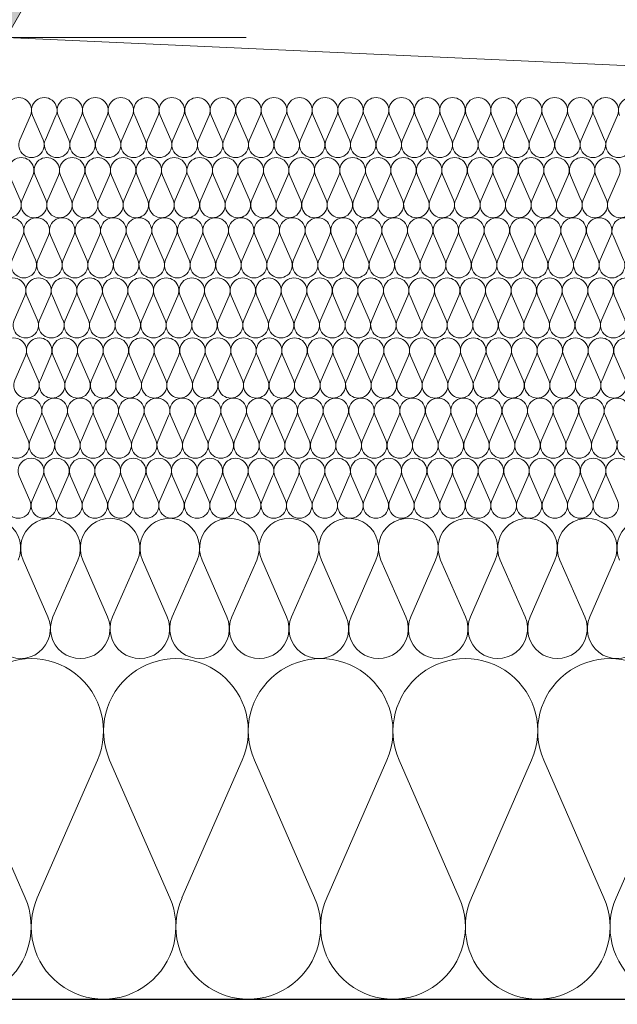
# Model space of a CAD drawing. Extents: x -686885 to -413214, y -23370 to 153194.
# Tile 23 of 145: x -653643 to -653344, y -7972 to -7481. Entities that reach past the tile are written whole.
import ezdxf

# ---------------------------------------------------------------- set-up
doc = ezdxf.new("R2010")
doc.units = 0
doc.header["$MEASUREMENT"] = 0
for name, color, linetype, lineweight in [('Arch stropy_Nr_Pióra__1', 7, 'Continuous', 25), ('INWENT KONST. DREWNIANA_Nr_Pióra__21', 7, 'Continuous', 9), ('INWENT WYMIARY_Nr_Pióra__21', 7, 'Continuous', 9), ('INWENT WYMIARY_Nr_Pióra__5', 7, 'Continuous', 13)]:
    doc.layers.add(name, color=color, linetype=linetype, lineweight=lineweight)
doc.layers.add('Inwent Izolacje', color=7, linetype='Continuous')
doc.layers.add('INWENT WYMIARY', color=7, linetype='Continuous')
doc.layers.add('Inwent Izolacje_Nr_Pióra__2', color=7, linetype='Continuous', lineweight=13, true_color=0x7f7f7f)
doc.styles.add('GENERATED_STYLE_1', font='txt')
doc.dimstyles.new('GENERATED_STYLE__9', dxfattribs={"dimtxt": 160.000002, "dimasz": 110.144928, "dimexe": 0.18, "dimexo": 40, "dimgap": 0.09, "dimtad": 1, "dimtih": 1, "dimtoh": 1, "dimdec": 0, "dimzin": 0, "dimdsep": 46, "dimtxsty": 'GENERATED_STYLE_1', "dimblk": 'ARROWHEAD_5', "dimblk1": 'ARROWHEAD_5', "dimblk2": 'ARROWHEAD_5', "dimcen": 0.09, "dimclrd": 7, "dimclre": 7, "dimclrt": 7, "dimazin": 0, "dimtfac": 1, "dimtdec": 4, "dimtmove": 0, "dimatfit": 3, "dimfxl": 0, "dimtolj": 1, "dimtzin": 0, "dimarcsym": 0})

# ---------------------------------------------------------------- blocks, each defined once
blk = doc.blocks.new('Izolacja cieplna 14_13', base_point=(-647529.55, -7969.58))
at = {"layer": 'Inwent Izolacje_Nr_Pióra__2', "linetype": 'Continuous'}
for p, q in [((-653639.86, -7918.92), (-653669.93, -7850.24)), ((-653603.73, -7850.24), (-653633.79, -7918.92)), ((-653567.59, -7918.92), (-653597.65, -7850.24)), ((-653531.45, -7850.24), (-653561.52, -7918.92)), ((-653495.31, -7918.92), (-653525.38, -7850.24)), ((-653459.18, -7850.24), (-653489.24, -7918.92)), ((-653423.04, -7918.92), (-653453.1, -7850.24)), ((-653386.9, -7850.24), (-653416.97, -7918.92)), ((-653350.76, -7918.92), (-653380.83, -7850.24)), ((-653314.63, -7850.24), (-653344.69, -7918.92))]:
    blk.add_line(p, q, dxfattribs=at)
for centre, start_param, end_param in [((-653636.83, -7835.73), 1.158003, 5.125183), ((-653564.55, -7835.73), 1.158003, 5.125183), ((-653492.28, -7835.73), 1.158003, 5.125183), ((-653420, -7835.73), 1.158003, 5.125183), ((-653347.73, -7835.73), 1.158003, 5.125183), ((-653672.97, -7933.42), 4.299595, 8.266774), ((-653600.69, -7933.42), 4.299595, 8.266774), ((-653528.41, -7933.42), 4.299595, 8.266774), ((-653456.14, -7933.42), 4.299595, 8.266774), ((-653383.86, -7933.42), 4.299595, 8.266774), ((-653311.59, -7933.42), 4.299595, 8.266774)]:
    blk.add_ellipse(centre, major_axis=(0, -36.15), ratio=0.999515, start_param=start_param, end_param=end_param, dxfattribs=at)
blk = doc.blocks.new('Izolacja cieplna 14_14', base_point=(-648399.55, -7799.58))
at = {"layer": 'Inwent Izolacje_Nr_Pióra__2', "linetype": 'Continuous'}
for p, q in [((-653628.46, -7778.72), (-653640.86, -7750.44)), ((-653613.57, -7750.44), (-653625.96, -7778.72)), ((-653598.68, -7778.72), (-653611.07, -7750.44)), ((-653583.78, -7750.44), (-653596.17, -7778.72)), ((-653568.89, -7778.72), (-653581.28, -7750.44)), ((-653554, -7750.44), (-653566.39, -7778.72)), ((-653539.1, -7778.72), (-653551.49, -7750.44)), ((-653524.21, -7750.44), (-653536.6, -7778.72)), ((-653509.32, -7778.72), (-653521.71, -7750.44)), ((-653494.42, -7750.44), (-653506.81, -7778.72)), ((-653479.53, -7778.72), (-653491.92, -7750.44)), ((-653464.63, -7750.44), (-653477.03, -7778.72)), ((-653449.74, -7778.72), (-653462.13, -7750.44)), ((-653434.85, -7750.44), (-653447.24, -7778.72)), ((-653419.95, -7778.72), (-653432.34, -7750.44)), ((-653405.06, -7750.44), (-653417.45, -7778.72)), ((-653390.17, -7778.72), (-653402.56, -7750.44)), ((-653375.27, -7750.44), (-653387.66, -7778.72)), ((-653360.38, -7778.72), (-653372.77, -7750.44)), ((-653345.49, -7750.44), (-653357.88, -7778.72))]:
    blk.add_line(p, q, dxfattribs=at)
for centre, start_param, end_param in [((-653657, -7744.47), 2.728799, 6.695979), ((-653627.21, -7744.47), 2.728799, 6.695979), ((-653597.43, -7744.47), 2.728799, 6.695979), ((-653567.64, -7744.47), 2.728799, 6.695979), ((-653537.85, -7744.47), 2.728799, 6.695979), ((-653508.06, -7744.47), 2.728799, 6.695979), ((-653478.28, -7744.47), 2.728799, 6.695979), ((-653448.49, -7744.47), 2.728799, 6.695979), ((-653418.7, -7744.47), 2.728799, 6.695979), ((-653388.92, -7744.47), 2.728799, 6.695979), ((-653359.13, -7744.47), 2.728799, 6.695979), ((-653329.34, -7744.47), 2.728799, 6.695979), ((-653642.11, -7784.69), 5.870392, 9.837571), ((-653612.32, -7784.69), 5.870392, 9.837571), ((-653582.53, -7784.69), 5.870392, 9.837571), ((-653552.74, -7784.69), 5.870392, 9.837571), ((-653522.96, -7784.69), 5.870392, 9.837571), ((-653493.17, -7784.69), 5.870392, 9.837571), ((-653463.38, -7784.69), 5.870392, 9.837571), ((-653433.6, -7784.69), 5.870392, 9.837571), ((-653403.81, -7784.69), 5.870392, 9.837571), ((-653374.02, -7784.69), 5.870392, 9.837571), ((-653344.23, -7784.69), 5.870392, 9.837571)]:
    blk.add_ellipse(centre, major_axis=(-14.89, 0), ratio=0.999587, start_param=start_param, end_param=end_param, dxfattribs=at)
blk = doc.blocks.new('Izolacja cieplna 14_15', base_point=(-649049.55, -7729.58))
at = {"layer": 'Inwent Izolacje_Nr_Pióra__2', "linetype": 'Continuous'}
for p, q in [((-653637.46, -7720.64), (-653642.77, -7708.52)), ((-653631.08, -7708.52), (-653636.39, -7720.64)), ((-653624.7, -7720.64), (-653630.01, -7708.52)), ((-653618.32, -7708.52), (-653623.63, -7720.64)), ((-653611.94, -7720.64), (-653617.25, -7708.52)), ((-653605.56, -7708.52), (-653610.87, -7720.64)), ((-653599.18, -7720.64), (-653604.49, -7708.52)), ((-653592.8, -7708.52), (-653598.11, -7720.64)), ((-653586.42, -7720.64), (-653591.73, -7708.52)), ((-653580.04, -7708.52), (-653585.35, -7720.64)), ((-653573.66, -7720.64), (-653578.97, -7708.52)), ((-653567.28, -7708.52), (-653572.59, -7720.64)), ((-653560.9, -7720.64), (-653566.21, -7708.52)), ((-653554.52, -7708.52), (-653559.83, -7720.64)), ((-653548.14, -7720.64), (-653553.44, -7708.52)), ((-653541.76, -7708.52), (-653547.06, -7720.64)), ((-653535.38, -7720.64), (-653540.68, -7708.52)), ((-653529, -7708.52), (-653534.3, -7720.64)), ((-653522.62, -7720.64), (-653527.92, -7708.52)), ((-653516.24, -7708.52), (-653521.54, -7720.64)), ((-653509.86, -7720.64), (-653515.16, -7708.52)), ((-653503.48, -7708.52), (-653508.78, -7720.64)), ((-653497.09, -7720.64), (-653502.4, -7708.52)), ((-653490.71, -7708.52), (-653496.02, -7720.64)), ((-653484.33, -7720.64), (-653489.64, -7708.52)), ((-653477.95, -7708.52), (-653483.26, -7720.64)), ((-653471.57, -7720.64), (-653476.88, -7708.52)), ((-653465.19, -7708.52), (-653470.5, -7720.64)), ((-653458.81, -7720.64), (-653464.12, -7708.52)), ((-653452.43, -7708.52), (-653457.74, -7720.64)), ((-653446.05, -7720.64), (-653451.36, -7708.52)), ((-653439.67, -7708.52), (-653444.98, -7720.64)), ((-653433.29, -7720.64), (-653438.6, -7708.52)), ((-653426.91, -7708.52), (-653432.22, -7720.64)), ((-653420.53, -7720.64), (-653425.84, -7708.52)), ((-653414.15, -7708.52), (-653419.46, -7720.64)), ((-653407.77, -7720.64), (-653413.08, -7708.52)), ((-653401.39, -7708.52), (-653406.7, -7720.64)), ((-653395.01, -7720.64), (-653400.32, -7708.52)), ((-653388.63, -7708.52), (-653393.94, -7720.64)), ((-653382.25, -7720.64), (-653387.56, -7708.52)), ((-653375.87, -7708.52), (-653381.18, -7720.64)), ((-653369.49, -7720.64), (-653374.8, -7708.52)), ((-653363.11, -7708.52), (-653368.42, -7720.64)), ((-653356.73, -7720.64), (-653362.04, -7708.52)), ((-653350.35, -7708.52), (-653355.66, -7720.64)), ((-653343.97, -7720.64), (-653349.28, -7708.52))]:
    blk.add_line(p, q, dxfattribs=at)
for centre, start_param, end_param in [((-653636.92, -7705.96), 1.158003, 5.125183), ((-653624.16, -7705.96), 1.158003, 5.125183), ((-653611.4, -7705.96), 1.158003, 5.125183), ((-653598.64, -7705.96), 1.158003, 5.125183), ((-653585.88, -7705.96), 1.158003, 5.125183), ((-653573.12, -7705.96), 1.158003, 5.125183), ((-653560.36, -7705.96), 1.158003, 5.125183), ((-653547.6, -7705.96), 1.158003, 5.125183), ((-653534.84, -7705.96), 1.158003, 5.125183), ((-653522.08, -7705.96), 1.158003, 5.125183), ((-653509.32, -7705.96), 1.158003, 5.125183), ((-653496.56, -7705.96), 1.158003, 5.125183), ((-653483.8, -7705.96), 1.158003, 5.125183), ((-653471.04, -7705.96), 1.158003, 5.125183), ((-653458.28, -7705.96), 1.158003, 5.125183), ((-653445.52, -7705.96), 1.158003, 5.125183), ((-653432.76, -7705.96), 1.158003, 5.125183), ((-653420, -7705.96), 1.158003, 5.125183), ((-653407.24, -7705.96), 1.158003, 5.125183), ((-653394.48, -7705.96), 1.158003, 5.125183), ((-653381.72, -7705.96), 1.158003, 5.125183), ((-653368.95, -7705.96), 1.158003, 5.125183), ((-653356.19, -7705.96), 1.158003, 5.125183), ((-653343.43, -7705.96), 1.158003, 5.125183), ((-653643.3, -7723.2), 4.299595, 8.266774), ((-653630.54, -7723.2), 4.299595, 8.266774), ((-653617.78, -7723.2), 4.299595, 8.266774), ((-653605.02, -7723.2), 4.299595, 8.266774), ((-653592.26, -7723.2), 4.299595, 8.266774), ((-653579.5, -7723.2), 4.299595, 8.266774), ((-653566.74, -7723.2), 4.299595, 8.266774), ((-653553.98, -7723.2), 4.299595, 8.266774), ((-653541.22, -7723.2), 4.299595, 8.266774), ((-653528.46, -7723.2), 4.299595, 8.266774), ((-653515.7, -7723.2), 4.299595, 8.266774), ((-653502.94, -7723.2), 4.299595, 8.266774), ((-653490.18, -7723.2), 4.299595, 8.266774), ((-653477.42, -7723.2), 4.299595, 8.266774), ((-653464.66, -7723.2), 4.299595, 8.266774), ((-653451.9, -7723.2), 4.299595, 8.266774), ((-653439.14, -7723.2), 4.299595, 8.266774), ((-653426.38, -7723.2), 4.299595, 8.266774), ((-653413.62, -7723.2), 4.299595, 8.266774), ((-653400.86, -7723.2), 4.299595, 8.266774), ((-653388.1, -7723.2), 4.299595, 8.266774), ((-653375.33, -7723.2), 4.299595, 8.266774), ((-653362.57, -7723.2), 4.299595, 8.266774), ((-653349.81, -7723.2), 4.299595, 8.266774)]:
    blk.add_ellipse(centre, major_axis=(0, -6.38), ratio=0.999979, start_param=start_param, end_param=end_param, dxfattribs=at)
blk = doc.blocks.new('Izolacja cieplna 14_16', base_point=(-649699.55, -7699.58))
at = {"layer": 'Inwent Izolacje_Nr_Pióra__2', "linetype": 'Continuous'}
for p, q in [((-653638.39, -7690.64), (-653643.7, -7678.52)), ((-653632, -7678.52), (-653637.32, -7690.64)), ((-653625.62, -7690.64), (-653630.93, -7678.52)), ((-653619.24, -7678.52), (-653624.55, -7690.64)), ((-653612.86, -7690.64), (-653618.17, -7678.52)), ((-653606.47, -7678.52), (-653611.78, -7690.64)), ((-653600.09, -7690.64), (-653605.4, -7678.52)), ((-653593.71, -7678.52), (-653599.02, -7690.64)), ((-653587.32, -7690.64), (-653592.63, -7678.52)), ((-653580.94, -7678.52), (-653586.25, -7690.64)), ((-653574.56, -7690.64), (-653579.87, -7678.52)), ((-653568.18, -7678.52), (-653573.49, -7690.64)), ((-653561.79, -7690.64), (-653567.1, -7678.52)), ((-653555.41, -7678.52), (-653560.72, -7690.64)), ((-653549.03, -7690.64), (-653554.34, -7678.52)), ((-653542.64, -7678.52), (-653547.95, -7690.64)), ((-653536.26, -7690.64), (-653541.57, -7678.52)), ((-653529.88, -7678.52), (-653535.19, -7690.64)), ((-653523.49, -7690.64), (-653528.8, -7678.52)), ((-653517.11, -7678.52), (-653522.42, -7690.64)), ((-653510.73, -7690.64), (-653516.04, -7678.52)), ((-653504.35, -7678.52), (-653509.66, -7690.64)), ((-653497.96, -7690.64), (-653503.27, -7678.52)), ((-653491.58, -7678.52), (-653496.89, -7690.64)), ((-653485.2, -7690.64), (-653490.51, -7678.52)), ((-653478.81, -7678.52), (-653484.12, -7690.64)), ((-653472.43, -7690.64), (-653477.74, -7678.52)), ((-653466.05, -7678.52), (-653471.36, -7690.64)), ((-653459.66, -7690.64), (-653464.97, -7678.52)), ((-653453.28, -7678.52), (-653458.59, -7690.64)), ((-653446.9, -7690.64), (-653452.21, -7678.52)), ((-653440.52, -7678.52), (-653445.83, -7690.64)), ((-653434.13, -7690.64), (-653439.44, -7678.52)), ((-653427.75, -7678.52), (-653433.06, -7690.64)), ((-653421.37, -7690.64), (-653426.68, -7678.52)), ((-653414.98, -7678.52), (-653420.29, -7690.64)), ((-653408.6, -7690.64), (-653413.91, -7678.52)), ((-653402.22, -7678.52), (-653407.53, -7690.64)), ((-653395.83, -7690.64), (-653401.15, -7678.52)), ((-653389.45, -7678.52), (-653394.76, -7690.64)), ((-653383.07, -7690.64), (-653388.38, -7678.52)), ((-653376.69, -7678.52), (-653382, -7690.64)), ((-653370.3, -7690.64), (-653375.61, -7678.52)), ((-653363.92, -7678.52), (-653369.23, -7690.64)), ((-653357.54, -7690.64), (-653362.85, -7678.52)), ((-653351.15, -7678.52), (-653356.46, -7690.64)), ((-653344.77, -7690.64), (-653350.08, -7678.52))]:
    blk.add_line(p, q, dxfattribs=at)
for centre, start_param, end_param in [((-653637.85, -7675.96), 2.728799, 6.695979), ((-653625.09, -7675.96), 2.728799, 6.695979), ((-653612.32, -7675.96), 2.728799, 6.695979), ((-653599.55, -7675.96), 2.728799, 6.695979), ((-653586.79, -7675.96), 2.728799, 6.695979), ((-653574.02, -7675.96), 2.728799, 6.695979), ((-653561.26, -7675.96), 2.728799, 6.695979), ((-653548.49, -7675.96), 2.728799, 6.695979), ((-653535.72, -7675.96), 2.728799, 6.695979), ((-653522.96, -7675.96), 2.728799, 6.695979), ((-653510.19, -7675.96), 2.728799, 6.695979), ((-653497.43, -7675.96), 2.728799, 6.695979), ((-653484.66, -7675.96), 2.728799, 6.695979), ((-653471.89, -7675.96), 2.728799, 6.695979), ((-653459.13, -7675.96), 2.728799, 6.695979), ((-653446.36, -7675.96), 2.728799, 6.695979), ((-653433.6, -7675.96), 2.728799, 6.695979), ((-653420.83, -7675.96), 2.728799, 6.695979), ((-653408.06, -7675.96), 2.728799, 6.695979), ((-653395.3, -7675.96), 2.728799, 6.695979), ((-653382.53, -7675.96), 2.728799, 6.695979), ((-653369.77, -7675.96), 2.728799, 6.695979), ((-653357, -7675.96), 2.728799, 6.695979), ((-653344.23, -7675.96), 2.728799, 6.695979), ((-653644.23, -7693.2), 5.870392, 9.837571), ((-653631.47, -7693.2), 5.870392, 9.837571), ((-653618.7, -7693.2), 5.870392, 9.837571), ((-653605.94, -7693.2), 5.870392, 9.837571), ((-653593.17, -7693.2), 5.870392, 9.837571), ((-653580.4, -7693.2), 5.870392, 9.837571), ((-653567.64, -7693.2), 5.870392, 9.837571), ((-653554.87, -7693.2), 5.870392, 9.837571), ((-653542.11, -7693.2), 5.870392, 9.837571), ((-653529.34, -7693.2), 5.870392, 9.837571), ((-653516.57, -7693.2), 5.870392, 9.837571), ((-653503.81, -7693.2), 5.870392, 9.837571), ((-653491.04, -7693.2), 5.870392, 9.837571), ((-653478.28, -7693.2), 5.870392, 9.837571), ((-653465.51, -7693.2), 5.870392, 9.837571), ((-653452.75, -7693.2), 5.870392, 9.837571), ((-653439.98, -7693.2), 5.870392, 9.837571), ((-653427.21, -7693.2), 5.870392, 9.837571), ((-653414.45, -7693.2), 5.870392, 9.837571), ((-653401.68, -7693.2), 5.870392, 9.837571), ((-653388.92, -7693.2), 5.870392, 9.837571), ((-653376.15, -7693.2), 5.870392, 9.837571), ((-653363.38, -7693.2), 5.870392, 9.837571), ((-653350.62, -7693.2), 5.870392, 9.837571), ((-653337.85, -7693.2), 5.870392, 9.837571)]:
    blk.add_ellipse(centre, major_axis=(-6.38, 0), ratio=0.999587, start_param=start_param, end_param=end_param, dxfattribs=at)
blk = doc.blocks.new('Izolacja cieplna 14_17', base_point=(-650349.55, -7669.58))
at = {"layer": 'Inwent Izolacje_Nr_Pióra__2', "linetype": 'Continuous'}
for p, q in [((-653639.71, -7648.52), (-653645.01, -7660.64)), ((-653633.33, -7660.64), (-653638.64, -7648.52)), ((-653626.96, -7648.52), (-653632.26, -7660.64)), ((-653620.58, -7660.64), (-653625.89, -7648.52)), ((-653614.21, -7648.52), (-653619.51, -7660.64)), ((-653607.83, -7660.64), (-653613.13, -7648.52)), ((-653601.46, -7648.52), (-653606.76, -7660.64)), ((-653595.08, -7660.64), (-653600.38, -7648.52)), ((-653588.7, -7648.52), (-653594.01, -7660.64)), ((-653582.33, -7660.64), (-653587.63, -7648.52)), ((-653575.95, -7648.52), (-653581.26, -7660.64)), ((-653569.58, -7660.64), (-653574.88, -7648.52)), ((-653563.2, -7648.52), (-653568.51, -7660.64)), ((-653556.83, -7660.64), (-653562.13, -7648.52)), ((-653550.45, -7648.52), (-653555.76, -7660.64)), ((-653544.08, -7660.64), (-653549.38, -7648.52)), ((-653537.7, -7648.52), (-653543.01, -7660.64)), ((-653531.33, -7660.64), (-653536.63, -7648.52)), ((-653524.95, -7648.52), (-653530.26, -7660.64)), ((-653518.58, -7660.64), (-653523.88, -7648.52)), ((-653512.2, -7648.52), (-653517.51, -7660.64)), ((-653505.83, -7660.64), (-653511.13, -7648.52)), ((-653499.45, -7648.52), (-653504.76, -7660.64)), ((-653493.08, -7660.64), (-653498.38, -7648.52)), ((-653486.7, -7648.52), (-653492.01, -7660.64)), ((-653480.33, -7660.64), (-653485.63, -7648.52)), ((-653473.95, -7648.52), (-653479.25, -7660.64)), ((-653467.58, -7660.64), (-653472.88, -7648.52)), ((-653461.2, -7648.52), (-653466.5, -7660.64)), ((-653454.83, -7660.64), (-653460.13, -7648.52)), ((-653448.45, -7648.52), (-653453.75, -7660.64)), ((-653442.07, -7660.64), (-653447.38, -7648.52)), ((-653435.7, -7648.52), (-653441, -7660.64)), ((-653429.32, -7660.64), (-653434.63, -7648.52)), ((-653422.95, -7648.52), (-653428.25, -7660.64)), ((-653416.57, -7660.64), (-653421.88, -7648.52)), ((-653410.2, -7648.52), (-653415.5, -7660.64)), ((-653403.82, -7660.64), (-653409.13, -7648.52)), ((-653397.45, -7648.52), (-653402.75, -7660.64)), ((-653391.07, -7660.64), (-653396.38, -7648.52)), ((-653384.7, -7648.52), (-653390, -7660.64)), ((-653378.32, -7660.64), (-653383.63, -7648.52)), ((-653371.95, -7648.52), (-653377.25, -7660.64)), ((-653365.57, -7660.64), (-653370.88, -7648.52)), ((-653359.2, -7648.52), (-653364.5, -7660.64)), ((-653352.82, -7660.64), (-653358.13, -7648.52)), ((-653346.45, -7648.52), (-653351.75, -7660.64)), ((-653340.07, -7660.64), (-653345.38, -7648.52))]:
    blk.add_line(p, q, dxfattribs=at)
for centre, start_param, end_param in [((-653645.55, -7645.96), 1.158003, 5.125183), ((-653632.8, -7645.96), 1.158003, 5.125183), ((-653620.05, -7645.96), 1.158003, 5.125183), ((-653607.3, -7645.96), 1.158003, 5.125183), ((-653594.54, -7645.96), 1.158003, 5.125183), ((-653581.79, -7645.96), 1.158003, 5.125183), ((-653569.04, -7645.96), 1.158003, 5.125183), ((-653556.29, -7645.96), 1.158003, 5.125183), ((-653543.54, -7645.96), 1.158003, 5.125183), ((-653530.79, -7645.96), 1.158003, 5.125183), ((-653518.04, -7645.96), 1.158003, 5.125183), ((-653505.29, -7645.96), 1.158003, 5.125183), ((-653492.54, -7645.96), 1.158003, 5.125183), ((-653479.79, -7645.96), 1.158003, 5.125183), ((-653467.04, -7645.96), 1.158003, 5.125183), ((-653454.29, -7645.96), 1.158003, 5.125183), ((-653441.54, -7645.96), 1.158003, 5.125183), ((-653428.79, -7645.96), 1.158003, 5.125183), ((-653416.04, -7645.96), 1.158003, 5.125183), ((-653403.29, -7645.96), 1.158003, 5.125183), ((-653390.54, -7645.96), 1.158003, 5.125183), ((-653377.79, -7645.96), 1.158003, 5.125183), ((-653365.04, -7645.96), 1.158003, 5.125183), ((-653352.29, -7645.96), 1.158003, 5.125183), ((-653339.54, -7645.96), 1.158003, 5.125183), ((-653639.17, -7663.2), 4.299595, 8.266774), ((-653626.42, -7663.2), 4.299595, 8.266774), ((-653613.67, -7663.2), 4.299595, 8.266774), ((-653600.92, -7663.2), 4.299595, 8.266774), ((-653588.17, -7663.2), 4.299595, 8.266774), ((-653575.42, -7663.2), 4.299595, 8.266774), ((-653562.67, -7663.2), 4.299595, 8.266774), ((-653549.92, -7663.2), 4.299595, 8.266774), ((-653537.17, -7663.2), 4.299595, 8.266774), ((-653524.42, -7663.2), 4.299595, 8.266774), ((-653511.67, -7663.2), 4.299595, 8.266774), ((-653498.92, -7663.2), 4.299595, 8.266774), ((-653486.17, -7663.2), 4.299595, 8.266774), ((-653473.42, -7663.2), 4.299595, 8.266774), ((-653460.66, -7663.2), 4.299595, 8.266774), ((-653447.91, -7663.2), 4.299595, 8.266774), ((-653435.16, -7663.2), 4.299595, 8.266774), ((-653422.41, -7663.2), 4.299595, 8.266774), ((-653409.66, -7663.2), 4.299595, 8.266774), ((-653396.91, -7663.2), 4.299595, 8.266774), ((-653384.16, -7663.2), 4.299595, 8.266774), ((-653371.41, -7663.2), 4.299595, 8.266774), ((-653358.66, -7663.2), 4.299595, 8.266774), ((-653345.91, -7663.2), 4.299595, 8.266774)]:
    blk.add_ellipse(centre, major_axis=(0, -6.38), ratio=0.999198, start_param=start_param, end_param=end_param, dxfattribs=at)
blk = doc.blocks.new('Izolacja cieplna 14_18', base_point=(-651049.55, -7639.58))
at = {"layer": 'Inwent Izolacje_Nr_Pióra__2', "linetype": 'Continuous'}
for p, q in [((-653640.09, -7618.52), (-653645.4, -7630.64)), ((-653633.71, -7630.64), (-653639.02, -7618.52)), ((-653627.33, -7618.52), (-653632.64, -7630.64)), ((-653620.95, -7630.64), (-653626.26, -7618.52)), ((-653614.57, -7618.52), (-653619.88, -7630.64)), ((-653608.19, -7630.64), (-653613.5, -7618.52)), ((-653601.81, -7618.52), (-653607.12, -7630.64)), ((-653595.43, -7630.64), (-653600.74, -7618.52)), ((-653589.06, -7618.52), (-653594.36, -7630.64)), ((-653582.68, -7630.64), (-653587.98, -7618.52)), ((-653576.3, -7618.52), (-653581.6, -7630.64)), ((-653569.92, -7630.64), (-653575.22, -7618.52)), ((-653563.54, -7618.52), (-653568.85, -7630.64)), ((-653557.16, -7630.64), (-653562.47, -7618.52)), ((-653550.78, -7618.52), (-653556.09, -7630.64)), ((-653544.4, -7630.64), (-653549.71, -7618.52)), ((-653538.02, -7618.52), (-653543.33, -7630.64)), ((-653531.64, -7630.64), (-653536.95, -7618.52)), ((-653525.26, -7618.52), (-653530.57, -7630.64)), ((-653518.88, -7630.64), (-653524.19, -7618.52)), ((-653512.5, -7618.52), (-653517.81, -7630.64)), ((-653506.12, -7630.64), (-653511.43, -7618.52)), ((-653499.74, -7618.52), (-653505.05, -7630.64)), ((-653493.37, -7630.64), (-653498.67, -7618.52)), ((-653486.99, -7618.52), (-653492.29, -7630.64)), ((-653480.61, -7630.64), (-653485.91, -7618.52)), ((-653474.23, -7618.52), (-653479.54, -7630.64)), ((-653467.85, -7630.64), (-653473.16, -7618.52)), ((-653461.47, -7618.52), (-653466.78, -7630.64)), ((-653455.09, -7630.64), (-653460.4, -7618.52)), ((-653448.71, -7618.52), (-653454.02, -7630.64)), ((-653442.33, -7630.64), (-653447.64, -7618.52)), ((-653435.95, -7618.52), (-653441.26, -7630.64)), ((-653429.57, -7630.64), (-653434.88, -7618.52)), ((-653423.19, -7618.52), (-653428.5, -7630.64)), ((-653416.81, -7630.64), (-653422.12, -7618.52)), ((-653410.43, -7618.52), (-653415.74, -7630.64)), ((-653404.06, -7630.64), (-653409.36, -7618.52)), ((-653397.68, -7618.52), (-653402.98, -7630.64)), ((-653391.3, -7630.64), (-653396.6, -7618.52)), ((-653384.92, -7618.52), (-653390.22, -7630.64)), ((-653378.54, -7630.64), (-653383.85, -7618.52)), ((-653372.16, -7618.52), (-653377.47, -7630.64)), ((-653365.78, -7630.64), (-653371.09, -7618.52)), ((-653359.4, -7618.52), (-653364.71, -7630.64)), ((-653353.02, -7630.64), (-653358.33, -7618.52)), ((-653346.64, -7618.52), (-653351.95, -7630.64)), ((-653340.26, -7630.64), (-653345.57, -7618.52))]:
    blk.add_line(p, q, dxfattribs=at)
for centre, start_param, end_param in [((-653645.93, -7615.96), 1.158003, 5.125183), ((-653633.17, -7615.96), 1.158003, 5.125183), ((-653620.42, -7615.96), 1.158003, 5.125183), ((-653607.66, -7615.96), 1.158003, 5.125183), ((-653594.9, -7615.96), 1.158003, 5.125183), ((-653582.14, -7615.96), 1.158003, 5.125183), ((-653569.38, -7615.96), 1.158003, 5.125183), ((-653556.62, -7615.96), 1.158003, 5.125183), ((-653543.86, -7615.96), 1.158003, 5.125183), ((-653531.11, -7615.96), 1.158003, 5.125183), ((-653518.35, -7615.96), 1.158003, 5.125183), ((-653505.59, -7615.96), 1.158003, 5.125183), ((-653492.83, -7615.96), 1.158003, 5.125183), ((-653480.07, -7615.96), 1.158003, 5.125183), ((-653467.31, -7615.96), 1.158003, 5.125183), ((-653454.55, -7615.96), 1.158003, 5.125183), ((-653441.8, -7615.96), 1.158003, 5.125183), ((-653429.04, -7615.96), 1.158003, 5.125183), ((-653416.28, -7615.96), 1.158003, 5.125183), ((-653403.52, -7615.96), 1.158003, 5.125183), ((-653390.76, -7615.96), 1.158003, 5.125183), ((-653378, -7615.96), 1.158003, 5.125183), ((-653365.24, -7615.96), 1.158003, 5.125183), ((-653352.48, -7615.96), 1.158003, 5.125183), ((-653339.73, -7615.96), 1.158003, 5.125183), ((-653639.55, -7633.2), 4.299595, 8.266774), ((-653626.79, -7633.2), 4.299595, 8.266774), ((-653614.04, -7633.2), 4.299595, 8.266774), ((-653601.28, -7633.2), 4.299595, 8.266774), ((-653588.52, -7633.2), 4.299595, 8.266774), ((-653575.76, -7633.2), 4.299595, 8.266774), ((-653563, -7633.2), 4.299595, 8.266774), ((-653550.24, -7633.2), 4.299595, 8.266774), ((-653537.48, -7633.2), 4.299595, 8.266774), ((-653524.73, -7633.2), 4.299595, 8.266774), ((-653511.97, -7633.2), 4.299595, 8.266774), ((-653499.21, -7633.2), 4.299595, 8.266774), ((-653486.45, -7633.2), 4.299595, 8.266774), ((-653473.69, -7633.2), 4.299595, 8.266774), ((-653460.93, -7633.2), 4.299595, 8.266774), ((-653448.17, -7633.2), 4.299595, 8.266774), ((-653435.42, -7633.2), 4.299595, 8.266774), ((-653422.66, -7633.2), 4.299595, 8.266774), ((-653409.9, -7633.2), 4.299595, 8.266774), ((-653397.14, -7633.2), 4.299595, 8.266774), ((-653384.38, -7633.2), 4.299595, 8.266774), ((-653371.62, -7633.2), 4.299595, 8.266774), ((-653358.86, -7633.2), 4.299595, 8.266774), ((-653346.11, -7633.2), 4.299595, 8.266774)]:
    blk.add_ellipse(centre, major_axis=(0, -6.38), ratio=0.999838, start_param=start_param, end_param=end_param, dxfattribs=at)
blk = doc.blocks.new('Izolacja cieplna 14_19', base_point=(-651699.55, -7609.58))
at = {"layer": 'Inwent Izolacje_Nr_Pióra__2', "linetype": 'Continuous'}
for p, q in [((-653641.01, -7588.52), (-653646.33, -7600.64)), ((-653634.63, -7600.64), (-653639.94, -7588.52)), ((-653628.24, -7588.52), (-653633.56, -7600.64)), ((-653621.86, -7600.64), (-653627.17, -7588.52)), ((-653615.47, -7588.52), (-653620.79, -7600.64)), ((-653609.09, -7600.64), (-653614.4, -7588.52)), ((-653602.71, -7588.52), (-653608.02, -7600.64)), ((-653596.32, -7600.64), (-653601.63, -7588.52)), ((-653589.94, -7588.52), (-653595.25, -7600.64)), ((-653583.55, -7600.64), (-653588.86, -7588.52)), ((-653577.17, -7588.52), (-653582.48, -7600.64)), ((-653570.78, -7600.64), (-653576.09, -7588.52)), ((-653564.4, -7588.52), (-653569.71, -7600.64)), ((-653558.01, -7600.64), (-653563.32, -7588.52)), ((-653551.63, -7588.52), (-653556.94, -7600.64)), ((-653545.24, -7600.64), (-653550.56, -7588.52)), ((-653538.86, -7588.52), (-653544.17, -7600.64)), ((-653532.47, -7600.64), (-653537.79, -7588.52)), ((-653526.09, -7588.52), (-653531.4, -7600.64)), ((-653519.71, -7600.64), (-653525.02, -7588.52)), ((-653513.32, -7588.52), (-653518.63, -7600.64)), ((-653506.94, -7600.64), (-653512.25, -7588.52)), ((-653500.55, -7588.52), (-653505.86, -7600.64)), ((-653494.17, -7600.64), (-653499.48, -7588.52)), ((-653487.78, -7588.52), (-653493.09, -7600.64)), ((-653481.4, -7600.64), (-653486.71, -7588.52)), ((-653475.01, -7588.52), (-653480.33, -7600.64)), ((-653468.63, -7600.64), (-653473.94, -7588.52)), ((-653462.24, -7588.52), (-653467.56, -7600.64)), ((-653455.86, -7600.64), (-653461.17, -7588.52)), ((-653449.47, -7588.52), (-653454.79, -7600.64)), ((-653443.09, -7600.64), (-653448.4, -7588.52)), ((-653436.71, -7588.52), (-653442.02, -7600.64)), ((-653430.32, -7600.64), (-653435.63, -7588.52)), ((-653423.94, -7588.52), (-653429.25, -7600.64)), ((-653417.55, -7600.64), (-653422.86, -7588.52)), ((-653411.17, -7588.52), (-653416.48, -7600.64)), ((-653404.78, -7600.64), (-653410.09, -7588.52)), ((-653398.4, -7588.52), (-653403.71, -7600.64)), ((-653392.01, -7600.64), (-653397.32, -7588.52)), ((-653385.63, -7588.52), (-653390.94, -7600.64)), ((-653379.24, -7600.64), (-653384.56, -7588.52)), ((-653372.86, -7588.52), (-653378.17, -7600.64)), ((-653366.47, -7600.64), (-653371.79, -7588.52)), ((-653360.09, -7588.52), (-653365.4, -7600.64)), ((-653353.71, -7600.64), (-653359.02, -7588.52)), ((-653347.32, -7588.52), (-653352.63, -7600.64)), ((-653340.94, -7600.64), (-653346.25, -7588.52))]:
    blk.add_line(p, q, dxfattribs=at)
for centre, start_param, end_param in [((-653646.86, -7585.96), 2.728799, 6.695979), ((-653634.09, -7585.96), 2.728799, 6.695979), ((-653621.32, -7585.96), 2.728799, 6.695979), ((-653608.55, -7585.96), 2.728799, 6.695979), ((-653595.78, -7585.96), 2.728799, 6.695979), ((-653583.02, -7585.96), 2.728799, 6.695979), ((-653570.25, -7585.96), 2.728799, 6.695979), ((-653557.48, -7585.96), 2.728799, 6.695979), ((-653544.71, -7585.96), 2.728799, 6.695979), ((-653531.94, -7585.96), 2.728799, 6.695979), ((-653519.17, -7585.96), 2.728799, 6.695979), ((-653506.4, -7585.96), 2.728799, 6.695979), ((-653493.63, -7585.96), 2.728799, 6.695979), ((-653480.86, -7585.96), 2.728799, 6.695979), ((-653468.09, -7585.96), 2.728799, 6.695979), ((-653455.32, -7585.96), 2.728799, 6.695979), ((-653442.55, -7585.96), 2.728799, 6.695979), ((-653429.78, -7585.96), 2.728799, 6.695979), ((-653417.02, -7585.96), 2.728799, 6.695979), ((-653404.25, -7585.96), 2.728799, 6.695979), ((-653391.48, -7585.96), 2.728799, 6.695979), ((-653378.71, -7585.96), 2.728799, 6.695979), ((-653365.94, -7585.96), 2.728799, 6.695979), ((-653353.17, -7585.96), 2.728799, 6.695979), ((-653340.4, -7585.96), 2.728799, 6.695979), ((-653640.48, -7603.2), 5.870392, 9.837571), ((-653627.71, -7603.2), 5.870392, 9.837571), ((-653614.94, -7603.2), 5.870392, 9.837571), ((-653602.17, -7603.2), 5.870392, 9.837571), ((-653589.4, -7603.2), 5.870392, 9.837571), ((-653576.63, -7603.2), 5.870392, 9.837571), ((-653563.86, -7603.2), 5.870392, 9.837571), ((-653551.09, -7603.2), 5.870392, 9.837571), ((-653538.32, -7603.2), 5.870392, 9.837571), ((-653525.55, -7603.2), 5.870392, 9.837571), ((-653512.78, -7603.2), 5.870392, 9.837571), ((-653500.02, -7603.2), 5.870392, 9.837571), ((-653487.25, -7603.2), 5.870392, 9.837571), ((-653474.48, -7603.2), 5.870392, 9.837571), ((-653461.71, -7603.2), 5.870392, 9.837571), ((-653448.94, -7603.2), 5.870392, 9.837571), ((-653436.17, -7603.2), 5.870392, 9.837571), ((-653423.4, -7603.2), 5.870392, 9.837571), ((-653410.63, -7603.2), 5.870392, 9.837571), ((-653397.86, -7603.2), 5.870392, 9.837571), ((-653385.09, -7603.2), 5.870392, 9.837571), ((-653372.32, -7603.2), 5.870392, 9.837571), ((-653359.55, -7603.2), 5.870392, 9.837571), ((-653346.78, -7603.2), 5.870392, 9.837571)]:
    blk.add_ellipse(centre, major_axis=(-6.38, 0), ratio=0.999331, start_param=start_param, end_param=end_param, dxfattribs=at)
blk = doc.blocks.new('Izolacja cieplna 14_20', base_point=(-652349.55, -7579.58))
at = {"layer": 'Inwent Izolacje_Nr_Pióra__2', "linetype": 'Continuous'}
for p, q in [((-653642.33, -7570.64), (-653647.63, -7558.52)), ((-653635.97, -7558.52), (-653641.26, -7570.64)), ((-653629.6, -7570.64), (-653634.9, -7558.52)), ((-653623.24, -7558.52), (-653628.53, -7570.64)), ((-653616.87, -7570.64), (-653622.17, -7558.52)), ((-653610.51, -7558.52), (-653615.8, -7570.64)), ((-653604.14, -7570.64), (-653609.44, -7558.52)), ((-653597.77, -7558.52), (-653603.07, -7570.64)), ((-653591.41, -7570.64), (-653596.7, -7558.52)), ((-653585.04, -7558.52), (-653590.34, -7570.64)), ((-653578.68, -7570.64), (-653583.97, -7558.52)), ((-653572.31, -7558.52), (-653577.61, -7570.64)), ((-653565.94, -7570.64), (-653571.24, -7558.52)), ((-653559.58, -7558.52), (-653564.88, -7570.64)), ((-653553.21, -7570.64), (-653558.51, -7558.52)), ((-653546.85, -7558.52), (-653552.14, -7570.64)), ((-653540.48, -7570.64), (-653545.78, -7558.52)), ((-653534.12, -7558.52), (-653539.41, -7570.64)), ((-653527.75, -7570.64), (-653533.05, -7558.52)), ((-653521.38, -7558.52), (-653526.68, -7570.64)), ((-653515.02, -7570.64), (-653520.32, -7558.52)), ((-653508.65, -7558.52), (-653513.95, -7570.64)), ((-653502.29, -7570.64), (-653507.58, -7558.52)), ((-653495.92, -7558.52), (-653501.22, -7570.64)), ((-653489.56, -7570.64), (-653494.85, -7558.52)), ((-653483.19, -7558.52), (-653488.49, -7570.64)), ((-653476.82, -7570.64), (-653482.12, -7558.52)), ((-653470.46, -7558.52), (-653475.76, -7570.64)), ((-653464.09, -7570.64), (-653469.39, -7558.52)), ((-653457.73, -7558.52), (-653463.02, -7570.64)), ((-653451.36, -7570.64), (-653456.66, -7558.52)), ((-653445, -7558.52), (-653450.29, -7570.64)), ((-653438.63, -7570.64), (-653443.93, -7558.52)), ((-653432.26, -7558.52), (-653437.56, -7570.64)), ((-653425.9, -7570.64), (-653431.19, -7558.52)), ((-653419.53, -7558.52), (-653424.83, -7570.64)), ((-653413.17, -7570.64), (-653418.46, -7558.52)), ((-653406.8, -7558.52), (-653412.1, -7570.64)), ((-653400.44, -7570.64), (-653405.73, -7558.52)), ((-653394.07, -7558.52), (-653399.37, -7570.64)), ((-653387.7, -7570.64), (-653393, -7558.52)), ((-653381.34, -7558.52), (-653386.63, -7570.64)), ((-653374.97, -7570.64), (-653380.27, -7558.52)), ((-653368.61, -7558.52), (-653373.9, -7570.64)), ((-653362.24, -7570.64), (-653367.54, -7558.52)), ((-653355.88, -7558.52), (-653361.17, -7570.64)), ((-653349.51, -7570.64), (-653354.81, -7558.52)), ((-653343.14, -7558.52), (-653348.44, -7570.64))]:
    blk.add_line(p, q, dxfattribs=at)
for centre, start_param, end_param in [((-653641.8, -7555.96), 1.158003, 5.125183), ((-653629.07, -7555.96), 1.158003, 5.125183), ((-653616.34, -7555.96), 1.158003, 5.125183), ((-653603.6, -7555.96), 1.158003, 5.125183), ((-653590.87, -7555.96), 1.158003, 5.125183), ((-653578.14, -7555.96), 1.158003, 5.125183), ((-653565.41, -7555.96), 1.158003, 5.125183), ((-653552.68, -7555.96), 1.158003, 5.125183), ((-653539.95, -7555.96), 1.158003, 5.125183), ((-653527.22, -7555.96), 1.158003, 5.125183), ((-653514.48, -7555.96), 1.158003, 5.125183), ((-653501.75, -7555.96), 1.158003, 5.125183), ((-653489.02, -7555.96), 1.158003, 5.125183), ((-653476.29, -7555.96), 1.158003, 5.125183), ((-653463.56, -7555.96), 1.158003, 5.125183), ((-653450.83, -7555.96), 1.158003, 5.125183), ((-653438.1, -7555.96), 1.158003, 5.125183), ((-653425.36, -7555.96), 1.158003, 5.125183), ((-653412.63, -7555.96), 1.158003, 5.125183), ((-653399.9, -7555.96), 1.158003, 5.125183), ((-653387.17, -7555.96), 1.158003, 5.125183), ((-653374.44, -7555.96), 1.158003, 5.125183), ((-653361.71, -7555.96), 1.158003, 5.125183), ((-653348.97, -7555.96), 1.158003, 5.125183), ((-653648.16, -7573.2), 4.299595, 8.266774), ((-653635.43, -7573.2), 4.299595, 8.266774), ((-653622.7, -7573.2), 4.299595, 8.266774), ((-653609.97, -7573.2), 4.299595, 8.266774), ((-653597.24, -7573.2), 4.299595, 8.266774), ((-653584.51, -7573.2), 4.299595, 8.266774), ((-653571.78, -7573.2), 4.299595, 8.266774), ((-653559.04, -7573.2), 4.299595, 8.266774), ((-653546.31, -7573.2), 4.299595, 8.266774), ((-653533.58, -7573.2), 4.299595, 8.266774), ((-653520.85, -7573.2), 4.299595, 8.266774), ((-653508.12, -7573.2), 4.299595, 8.266774), ((-653495.39, -7573.2), 4.299595, 8.266774), ((-653482.66, -7573.2), 4.299595, 8.266774), ((-653469.92, -7573.2), 4.299595, 8.266774), ((-653457.19, -7573.2), 4.299595, 8.266774), ((-653444.46, -7573.2), 4.299595, 8.266774), ((-653431.73, -7573.2), 4.299595, 8.266774), ((-653419, -7573.2), 4.299595, 8.266774), ((-653406.27, -7573.2), 4.299595, 8.266774), ((-653393.54, -7573.2), 4.299595, 8.266774), ((-653380.8, -7573.2), 4.299595, 8.266774), ((-653368.07, -7573.2), 4.299595, 8.266774), ((-653355.34, -7573.2), 4.299595, 8.266774), ((-653342.61, -7573.2), 4.299595, 8.266774)]:
    blk.add_ellipse(centre, major_axis=(0, -6.38), ratio=0.997711, start_param=start_param, end_param=end_param, dxfattribs=at)
blk = doc.blocks.new('Izolacja cieplna 14_22', base_point=(-652999.41, -7549.58))
at = {"layer": 'Inwent Izolacje_Nr_Pióra__2', "linetype": 'Continuous'}
for p, q in [((-653637.2, -7528.52), (-653642.5, -7540.64)), ((-653630.83, -7540.64), (-653636.13, -7528.52)), ((-653624.45, -7528.52), (-653629.76, -7540.64)), ((-653618.08, -7540.64), (-653623.38, -7528.52)), ((-653611.71, -7528.52), (-653617.01, -7540.64)), ((-653605.34, -7540.64), (-653610.64, -7528.52)), ((-653598.96, -7528.52), (-653604.27, -7540.64)), ((-653592.59, -7540.64), (-653597.89, -7528.52)), ((-653586.22, -7528.52), (-653591.52, -7540.64)), ((-653579.85, -7540.64), (-653585.15, -7528.52)), ((-653573.47, -7528.52), (-653578.77, -7540.64)), ((-653567.1, -7540.64), (-653572.4, -7528.52)), ((-653560.73, -7528.52), (-653566.03, -7540.64)), ((-653554.36, -7540.64), (-653559.66, -7528.52)), ((-653547.98, -7528.52), (-653553.28, -7540.64)), ((-653541.61, -7540.64), (-653546.91, -7528.52)), ((-653535.24, -7528.52), (-653540.54, -7540.64)), ((-653528.87, -7540.64), (-653534.17, -7528.52)), ((-653522.49, -7528.52), (-653527.79, -7540.64)), ((-653516.12, -7540.64), (-653521.42, -7528.52)), ((-653509.75, -7528.52), (-653515.05, -7540.64)), ((-653503.37, -7540.64), (-653508.68, -7528.52)), ((-653497, -7528.52), (-653502.3, -7540.64)), ((-653490.63, -7540.64), (-653495.93, -7528.52)), ((-653484.26, -7528.52), (-653489.56, -7540.64)), ((-653477.88, -7540.64), (-653483.19, -7528.52)), ((-653471.51, -7528.52), (-653476.81, -7540.64)), ((-653465.14, -7540.64), (-653470.44, -7528.52)), ((-653458.77, -7528.52), (-653464.07, -7540.64)), ((-653452.39, -7540.64), (-653457.7, -7528.52)), ((-653446.02, -7528.52), (-653451.32, -7540.64)), ((-653439.65, -7540.64), (-653444.95, -7528.52)), ((-653433.28, -7528.52), (-653438.58, -7540.64)), ((-653426.9, -7540.64), (-653432.21, -7528.52)), ((-653420.53, -7528.52), (-653425.83, -7540.64)), ((-653414.16, -7540.64), (-653419.46, -7528.52)), ((-653407.79, -7528.52), (-653413.09, -7540.64)), ((-653401.41, -7540.64), (-653406.72, -7528.52)), ((-653395.04, -7528.52), (-653400.34, -7540.64)), ((-653388.67, -7540.64), (-653393.97, -7528.52)), ((-653382.3, -7528.52), (-653387.6, -7540.64)), ((-653375.92, -7540.64), (-653381.23, -7528.52)), ((-653369.55, -7528.52), (-653374.85, -7540.64)), ((-653363.18, -7540.64), (-653368.48, -7528.52)), ((-653356.81, -7528.52), (-653362.11, -7540.64)), ((-653350.43, -7540.64), (-653355.74, -7528.52)), ((-653344.06, -7528.52), (-653349.36, -7540.64))]:
    blk.add_line(p, q, dxfattribs=at)
for centre, start_param, end_param in [((-653643.04, -7525.96), 1.158003, 5.125183), ((-653630.29, -7525.96), 1.158003, 5.125183), ((-653617.55, -7525.96), 1.158003, 5.125183), ((-653604.8, -7525.96), 1.158003, 5.125183), ((-653592.06, -7525.96), 1.158003, 5.125183), ((-653579.31, -7525.96), 1.158003, 5.125183), ((-653566.57, -7525.96), 1.158003, 5.125183), ((-653553.82, -7525.96), 1.158003, 5.125183), ((-653541.07, -7525.96), 1.158003, 5.125183), ((-653528.33, -7525.96), 1.158003, 5.125183), ((-653515.58, -7525.96), 1.158003, 5.125183), ((-653502.84, -7525.96), 1.158003, 5.125183), ((-653490.09, -7525.96), 1.158003, 5.125183), ((-653477.35, -7525.96), 1.158003, 5.125183), ((-653464.6, -7525.96), 1.158003, 5.125183), ((-653451.86, -7525.96), 1.158003, 5.125183), ((-653439.11, -7525.96), 1.158003, 5.125183), ((-653426.37, -7525.96), 1.158003, 5.125183), ((-653413.62, -7525.96), 1.158003, 5.125183), ((-653400.88, -7525.96), 1.158003, 5.125183), ((-653388.13, -7525.96), 1.158003, 5.125183), ((-653375.39, -7525.96), 1.158003, 5.125183), ((-653362.64, -7525.96), 1.158003, 5.125183), ((-653349.9, -7525.96), 1.158003, 5.125183), ((-653337.15, -7525.96), 1.158003, 5.125183), ((-653636.66, -7543.2), 4.299595, 8.266774), ((-653623.92, -7543.2), 4.299595, 8.266774), ((-653611.17, -7543.2), 4.299595, 8.266774), ((-653598.43, -7543.2), 4.299595, 8.266774), ((-653585.68, -7543.2), 4.299595, 8.266774), ((-653572.94, -7543.2), 4.299595, 8.266774), ((-653560.19, -7543.2), 4.299595, 8.266774), ((-653547.45, -7543.2), 4.299595, 8.266774), ((-653534.7, -7543.2), 4.299595, 8.266774), ((-653521.96, -7543.2), 4.299595, 8.266774), ((-653509.21, -7543.2), 4.299595, 8.266774), ((-653496.47, -7543.2), 4.299595, 8.266774), ((-653483.72, -7543.2), 4.299595, 8.266774), ((-653470.98, -7543.2), 4.299595, 8.266774), ((-653458.23, -7543.2), 4.299595, 8.266774), ((-653445.49, -7543.2), 4.299595, 8.266774), ((-653432.74, -7543.2), 4.299595, 8.266774), ((-653420, -7543.2), 4.299595, 8.266774), ((-653407.25, -7543.2), 4.299595, 8.266774), ((-653394.51, -7543.2), 4.299595, 8.266774), ((-653381.76, -7543.2), 4.299595, 8.266774), ((-653369.02, -7543.2), 4.299595, 8.266774), ((-653356.27, -7543.2), 4.299595, 8.266774), ((-653343.53, -7543.2), 4.299595, 8.266774)]:
    blk.add_ellipse(centre, major_axis=(0, -6.38), ratio=0.998779, start_param=start_param, end_param=end_param, dxfattribs=at)
blk = doc.blocks.new('Wymiary_101', base_point=(-653649.41, -7489.61))
at = {"layer": 'INWENT WYMIARY_Nr_Pióra__21', "linetype": 'Continuous'}
blk.add_hatch(color=256, dxfattribs=at).paths.add_polyline_path([(-653649.41, -7489.61), (-653742.21, -7329.61), (-653556.61, -7329.61)], flags=0)
for p, q in [((-653649.41, -7489.61), (-653742.21, -7329.61)), ((-653742.21, -7329.61), (-653556.61, -7329.61)), ((-653556.61, -7329.61), (-653649.41, -7489.61)), ((-653649.41, -7489.61), (-653769.41, -7489.61)), ((-653649.41, -7489.61), (-653529.41, -7489.61))]:
    blk.add_line(p, q, dxfattribs=at)
at = {"layer": 'INWENT WYMIARY_Nr_Pióra__21', "insert": (-653882.82, -7297.61), "char_height": 160, "attachment_point": 7, "style": 'GENERATED_STYLE_1'}
blk.add_mtext('{+4,84}', dxfattribs=at)
blk = doc.blocks.new('*D782')
at = {"layer": 'INWENT WYMIARY_Nr_Pióra__5', "linetype": 'Continuous'}
for points in [[(-657348.7, -7638.18), (-657314.98, -7749.08), (-657374.95, -7751.08)], [(-657342.05, -7969.58), (-657372.8, -7857.82), (-657312.81, -7857.42)]]:
    blk.add_hatch(color=256, dxfattribs=at).paths.add_polyline_path(points, flags=0)
for p, q in [((-657348.7, -7638.18), (-657374.95, -7751.08)), ((-657348.7, -7638.18), (-657314.98, -7749.08)), ((-657314.98, -7749.08), (-657374.95, -7751.08)), ((-657372.8, -7857.82), (-657312.81, -7857.42)), ((-657342.05, -7969.58), (-657372.8, -7857.82)), ((-657342.05, -7969.58), (-657312.81, -7857.42))]:
    blk.add_line(p, q, dxfattribs=at)
blk.add_arc((-665600.6, -7969.58), 8258.56, 0.776767, 1.523015, dxfattribs=at)
at = {"layer": 'INWENT WYMIARY_Nr_Pióra__21', "insert": (-657183.74, -7880.63), "char_height": 160, "attachment_point": 7, "style": 'GENERATED_STYLE_1'}
blk.add_mtext('{2,30°}', dxfattribs=at)
blk = doc.blocks.new('ARROWHEAD_5')
at = {"color": 0, "linetype": 'Continuous', "lineweight": 0}
blk.add_line((0, 0), (-1, 0), dxfattribs=at)
blk.add_solid([(-1, 0.2679), (0, 0), (-1, -0.2679), (-1, 0.2679)], dxfattribs=at)
blk = doc.blocks.new('*D783')
at = {"layer": 'INWENT WYMIARY_Nr_Pióra__5', "linetype": 'Continuous'}
for points in [[(-651154.75, -7603.27), (-651129.09, -7716.31), (-651189.04, -7713.99)], [(-651163.09, -7969.58), (-651192.31, -7857.41), (-651132.31, -7857.83)]]:
    blk.add_hatch(color=256, dxfattribs=at).paths.add_polyline_path(points, flags=0)
for p, q in [((-651154.75, -7603.27), (-651189.04, -7713.99)), ((-651154.75, -7603.27), (-651129.09, -7716.31)), ((-651129.09, -7716.31), (-651189.04, -7713.99)), ((-651163.09, -7969.58), (-651192.31, -7857.41)), ((-651192.31, -7857.41), (-651132.31, -7857.83)), ((-651163.09, -7969.58), (-651132.31, -7857.83))]:
    blk.add_line(p, q, dxfattribs=at)
blk.add_arc((-643114.8, -7969.58), 8048.28, 178.18843, 179.202939, dxfattribs=at)
at = {"layer": 'INWENT WYMIARY_Nr_Pióra__21', "insert": (-651769.72, -7862.74), "char_height": 160, "attachment_point": 7, "style": 'GENERATED_STYLE_1'}
blk.add_mtext('{2,61°}', dxfattribs=at)

msp = doc.modelspace()

# ---------------------------------------------------------------- linework, layer by layer
at = {"layer": 'Arch stropy_Nr_Pióra__1', "linetype": 'Continuous'}
msp.add_line((-659599.55, -7969.58), (-647529.55, -7969.58), dxfattribs=at)
at = {"layer": 'INWENT KONST. DREWNIANA_Nr_Pióra__21', "linetype": 'Continuous'}
msp.add_line((-653649.41, -7489.61), (-647504.55, -7769.58), dxfattribs=at)

# ---------------------------------------------------------------- block references
at = {"layer": 'Inwent Izolacje', "color": 104, "linetype": 'Continuous', "lineweight": 13, "true_color": 0x029e21}
for name, p in [('Izolacja cieplna 14_22', (-652999.41, -7549.58)), ('Izolacja cieplna 14_20', (-652349.55, -7579.58)), ('Izolacja cieplna 14_19', (-651699.55, -7609.58)), ('Izolacja cieplna 14_18', (-651049.55, -7639.58)), ('Izolacja cieplna 14_17', (-650349.55, -7669.58)), ('Izolacja cieplna 14_16', (-649699.55, -7699.58)), ('Izolacja cieplna 14_15', (-649049.55, -7729.58)), ('Izolacja cieplna 14_14', (-648399.55, -7799.58)), ('Izolacja cieplna 14_13', (-647529.55, -7969.58))]:
    msp.add_blockref(name, p, dxfattribs=at)
at = {"layer": 'INWENT WYMIARY', "linetype": 'Continuous'}
msp.add_blockref('Wymiary_101', (-653649.41, -7489.61), dxfattribs=at)

# ---------------------------------------------------------------- dimensions: what is measured, and where the dimension line sits
for base, center, p2, picture, middle in [((-657343.71, -7803.85), (-665600.6, -7969.58), (-647529.55, -7969.58), '*D782', (-656927.01, -7800.63)), ((-651161, -7786.38), (-643114.8, -7969.58), (-659599.55, -7969.58), '*D783', (-651512.98, -7782.74))]:
    dim = msp.add_angular_dim_3p(base=base, center=center, p1=(-653649.41, -7489.61), p2=p2, dimstyle='GENERATED_STYLE__9', dxfattribs=at)
    dim.commit()
    dim.dimension.update_dxf_attribs({"geometry": picture, "text_midpoint": middle, "dimtype": 165})

doc.saveas('drawing.dxf')
